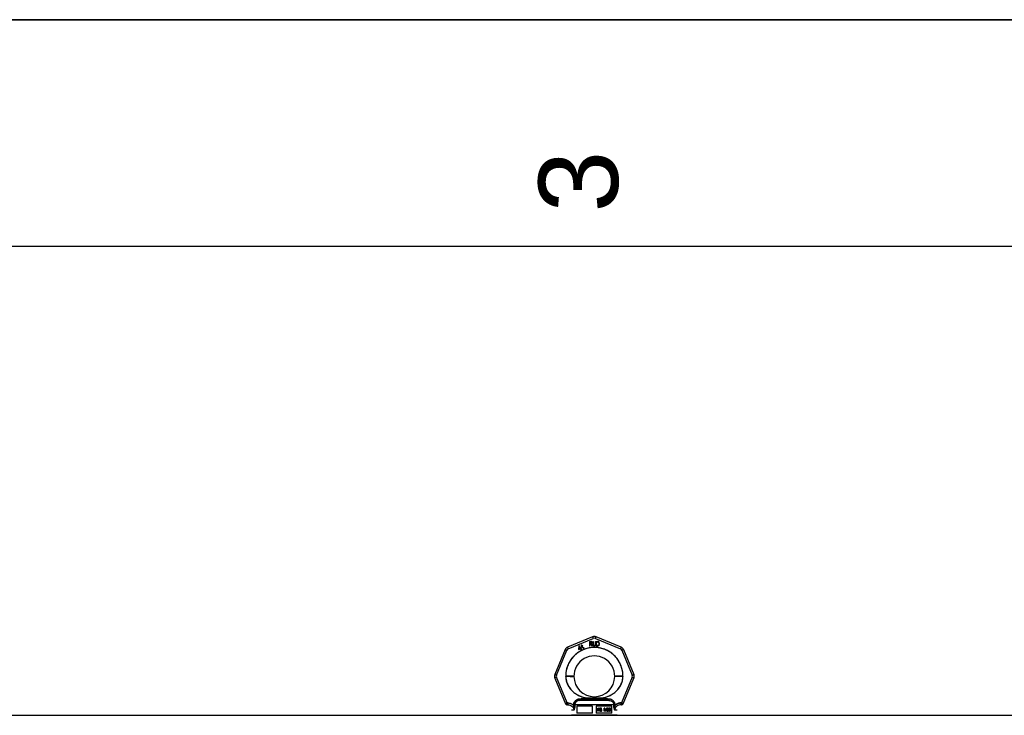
# Model space of a CAD drawing. Header units: millimetres. Extents: x 0 to 297, y 0 to 210.
# Tile 22 of 36: x 87 to 130, y 179 to 210. Entities that reach past the tile are written whole.
import ezdxf

# ---------------------------------------------------------------- set-up
doc = ezdxf.new("R2010")
doc.units = ezdxf.units.MM
doc.header["$LTSCALE"] = 16.335
doc.layers.get('0').update_dxf_attribs({"linetype": 'CONTINUOUS'})
doc.layers.add('001-M31079-X02', color=7, linetype='CONTINUOUS')
doc.layers.add('AXES_REF', color=7, linetype='CONTINUOUS')
doc.styles.add('TEXTSTYLE_2', font='arial.ttf')

# ---------------------------------------------------------------- blocks, each defined once
blk = doc.blocks.new('MARGEA4_BL0', base_point=(148.514, 105.014))
at = {"color": 7, "linetype": 'Continuous'}
for p, q in [((297.014, 210.014), (0.014, 210.014)), ((287.014, 200.014), (10.014, 200.014))]:
    blk.add_line(p, q, dxfattribs=at)
at = {"color": 2, "linetype": 'Continuous', "style": 'TEXTSTYLE_2', "oblique": 0}
blk.add_text('3', height=3.5, rotation=90, dxfattribs=at).set_placement((113.139, 201.514))

msp = doc.modelspace()

# ---------------------------------------------------------------- linework, layer by layer
at = {"color": 7, "linetype": 'Continuous'}
for p, q in [((0, 210), (297, 210)), ((111.855, 179.349), (112.335, 179.349))]:
    msp.add_line(p, q, dxfattribs=at)
at = {"layer": '001-M31079-X02', "color": 9, "linetype": 'Continuous'}
for p, q in [((112.018, 182.812), (110.916, 182.356)), ((110.947, 182.285), (112.049, 182.741)), ((112.141, 182.741), (113.243, 182.285)), ((113.273, 182.356), (112.171, 182.812)), ((110.808, 182.248), (110.351, 181.146)), ((113.382, 182.248), (113.838, 181.146)), ((110.425, 181.118), (110.882, 182.22)), ((113.308, 182.22), (113.764, 181.118)), ((110.351, 180.992), (110.82, 179.861)), ((110.893, 179.896), (110.425, 181.026)), ((110.835, 181.067), (110.835, 181.081)), ((113.764, 181.026), (113.297, 179.896)), ((113.355, 181.081), (113.355, 181.067)), ((113.369, 179.861), (113.838, 180.992)), ((111.451, 180.009), (111.444, 180.066)), ((111.834, 180.106), (111.838, 180.049)), ((111.834, 180.106), (111.838, 180.049)), ((112.352, 180.049), (112.356, 180.106)), ((112.356, 180.106), (112.352, 180.049)), ((112.746, 180.066), (112.739, 180.009)), ((112.739, 180.009), (112.746, 180.066)), ((110.893, 179.896), (110.893, 179.814)), ((110.92, 179.896), (110.893, 179.896)), ((110.92, 179.814), (110.893, 179.814)), ((110.92, 179.896), (110.92, 179.814)), ((111.183, 179.809), (111.183, 179.783)), ((112.955, 179.811), (111.234, 179.811)), ((112.739, 180.009), (111.451, 180.009)), ((113.006, 179.783), (113.007, 179.809)), ((113.269, 179.896), (113.269, 179.814)), ((113.297, 179.896), (113.269, 179.896)), ((113.297, 179.814), (113.269, 179.814)), ((113.297, 179.896), (113.297, 179.814)), ((111.198, 179.574), (111.095, 179.574)), ((113.095, 179.574), (112.991, 179.574))]:
    msp.add_line(p, q, dxfattribs=at)
at = {"layer": '001-M31079-X02', "color": 7, "linetype": 'Continuous'}
for p, q in [((111.408, 182.408), (111.396, 182.268)), ((111.396, 182.268), (111.409, 182.246)), ((111.425, 182.418), (111.408, 182.408)), ((111.409, 182.246), (111.478, 182.286)), ((111.416, 182.28), (111.425, 182.378)), ((111.465, 182.308), (111.416, 182.28)), ((111.482, 182.318), (111.425, 182.418)), ((111.425, 182.378), (111.465, 182.308)), ((111.478, 182.286), (111.506, 182.238)), ((111.511, 182.335), (111.482, 182.318)), ((111.524, 182.313), (111.495, 182.296)), ((111.525, 182.245), (111.495, 182.296)), ((111.506, 182.238), (111.525, 182.238)), ((111.532, 182.406), (111.509, 182.393)), ((111.509, 182.393), (111.517, 182.378)), ((111.524, 182.313), (111.511, 182.335)), ((111.529, 182.444), (111.515, 182.435)), ((111.515, 182.435), (111.532, 182.406)), ((111.54, 182.391), (111.517, 182.378)), ((111.546, 182.414), (111.529, 182.444)), ((111.54, 182.391), (111.583, 182.317)), ((111.578, 182.433), (111.546, 182.414)), ((111.555, 182.399), (111.587, 182.418)), ((111.593, 182.333), (111.555, 182.399)), ((111.578, 182.433), (111.587, 182.418)), ((111.583, 182.317), (111.597, 182.306)), ((111.593, 182.333), (111.602, 182.324)), ((111.597, 182.306), (111.61, 182.304)), ((111.615, 182.321), (111.602, 182.324)), ((111.61, 182.304), (111.621, 182.305)), ((111.632, 182.326), (111.615, 182.321)), ((111.64, 182.311), (111.621, 182.305)), ((111.632, 182.326), (111.64, 182.311)), ((111.876, 182.601), (111.876, 182.401)), ((111.876, 182.601), (111.956, 182.601)), ((111.896, 182.401), (111.876, 182.401)), ((111.896, 182.49), (111.896, 182.401)), ((111.953, 182.49), (111.896, 182.49)), ((111.953, 182.49), (111.98, 182.401)), ((111.973, 182.596), (111.956, 182.601)), ((111.973, 182.596), (111.986, 182.584)), ((111.986, 182.507), (111.973, 182.498)), ((112.003, 182.401), (111.973, 182.498)), ((112.003, 182.401), (111.98, 182.401)), ((111.986, 182.584), (111.996, 182.567)), ((111.996, 182.524), (111.986, 182.507)), ((111.996, 182.567), (112, 182.554)), ((112, 182.537), (111.996, 182.524)), ((112, 182.554), (112, 182.537)), ((112.03, 182.601), (112.03, 182.469)), ((112.03, 182.601), (112.05, 182.601)), ((112.03, 182.469), (112.033, 182.447)), ((112.033, 182.447), (112.04, 182.43)), ((112.04, 182.43), (112.053, 182.413)), ((112.05, 182.601), (112.05, 182.469)), ((112.05, 182.469), (112.053, 182.452)), ((112.053, 182.452), (112.06, 182.439)), ((112.053, 182.413), (112.066, 182.405)), ((112.06, 182.439), (112.07, 182.43)), ((112.083, 182.401), (112.066, 182.405)), ((112.083, 182.426), (112.07, 182.43)), ((112.083, 182.426), (112.096, 182.426)), ((112.096, 182.401), (112.083, 182.401)), ((112.11, 182.43), (112.096, 182.426)), ((112.113, 182.405), (112.096, 182.401)), ((112.12, 182.439), (112.11, 182.43)), ((112.126, 182.413), (112.113, 182.405)), ((112.126, 182.452), (112.12, 182.439)), ((112.13, 182.469), (112.126, 182.452)), ((112.14, 182.43), (112.126, 182.413)), ((112.13, 182.601), (112.13, 182.469)), ((112.13, 182.601), (112.15, 182.601)), ((112.146, 182.447), (112.14, 182.43)), ((112.146, 182.447), (112.15, 182.469)), ((112.15, 182.601), (112.15, 182.469)), ((112.176, 182.601), (112.176, 182.401)), ((112.176, 182.601), (112.256, 182.601)), ((112.256, 182.401), (112.176, 182.401)), ((112.273, 182.596), (112.256, 182.601)), ((112.273, 182.405), (112.256, 182.401)), ((112.273, 182.596), (112.286, 182.588)), ((112.286, 182.413), (112.273, 182.405)), ((112.286, 182.588), (112.3, 182.571)), ((112.3, 182.43), (112.286, 182.413)), ((112.3, 182.571), (112.306, 182.554)), ((112.306, 182.447), (112.3, 182.43)), ((112.31, 182.533), (112.306, 182.554)), ((112.306, 182.447), (112.31, 182.469)), ((112.31, 182.533), (112.31, 182.469)), ((110.835, 181.081), (110.835, 181.067)), ((113.355, 181.067), (113.355, 181.081)), ((111.183, 179.809), (111.183, 179.783)), ((113.007, 179.809), (113.007, 179.783))]:
    msp.add_line(p, q, dxfattribs=at)
at = {"layer": '001-M31079-X02', "color": 6, "linetype": 'Continuous'}
for p, q in [((111.896, 182.515), (111.896, 182.579)), ((111.96, 182.579), (111.896, 182.579)), ((111.96, 182.515), (111.896, 182.515)), ((111.96, 182.579), (111.97, 182.575)), ((111.97, 182.52), (111.96, 182.515)), ((111.97, 182.575), (111.976, 182.567)), ((111.976, 182.528), (111.97, 182.52)), ((111.976, 182.567), (111.98, 182.554)), ((111.98, 182.541), (111.976, 182.528)), ((111.98, 182.554), (111.98, 182.541)), ((112.196, 182.426), (112.196, 182.575)), ((112.256, 182.575), (112.196, 182.575)), ((112.256, 182.426), (112.196, 182.426)), ((112.256, 182.575), (112.27, 182.571)), ((112.27, 182.43), (112.256, 182.426)), ((112.27, 182.571), (112.28, 182.562)), ((112.28, 182.439), (112.27, 182.43)), ((112.28, 182.562), (112.286, 182.55)), ((112.286, 182.452), (112.28, 182.439)), ((112.286, 182.55), (112.29, 182.533)), ((112.29, 182.469), (112.286, 182.452)), ((112.29, 182.533), (112.29, 182.469)), ((111.234, 179.811), (111.235, 179.785)), ((111.324, 179.749), (111.324, 179.449)), ((112.015, 179.749), (111.324, 179.749)), ((112.015, 179.449), (112.015, 179.749)), ((112.175, 179.749), (112.175, 179.449)), ((112.865, 179.749), (112.175, 179.749)), ((112.246, 179.53), (112.246, 179.67)), ((112.246, 179.67), (112.3, 179.67)), ((112.25, 179.53), (112.25, 179.67)), ((112.258, 179.655), (112.258, 179.61)), ((112.302, 179.655), (112.258, 179.655)), ((112.263, 179.61), (112.263, 179.655)), ((112.306, 179.667), (112.295, 179.67)), ((112.297, 179.655), (112.303, 179.652)), ((112.31, 179.667), (112.3, 179.67)), ((112.302, 179.655), (112.308, 179.652)), ((112.308, 179.652), (112.303, 179.652)), ((112.303, 179.652), (112.308, 179.646)), ((112.31, 179.667), (112.306, 179.667)), ((112.314, 179.658), (112.306, 179.667)), ((112.308, 179.652), (112.312, 179.646)), ((112.312, 179.646), (112.308, 179.646)), ((112.308, 179.646), (112.31, 179.637)), ((112.31, 179.628), (112.308, 179.619)), ((112.318, 179.658), (112.31, 179.667)), ((112.31, 179.628), (112.31, 179.637)), ((112.314, 179.637), (112.31, 179.637)), ((112.314, 179.628), (112.31, 179.628)), ((112.312, 179.646), (112.314, 179.637)), ((112.314, 179.628), (112.312, 179.619)), ((112.318, 179.658), (112.314, 179.658)), ((112.32, 179.646), (112.314, 179.658)), ((112.314, 179.637), (112.314, 179.628)), ((112.325, 179.646), (112.318, 179.658)), ((112.325, 179.646), (112.32, 179.646)), ((112.322, 179.637), (112.32, 179.646)), ((112.32, 179.616), (112.322, 179.625)), ((112.322, 179.637), (112.322, 179.625)), ((112.327, 179.637), (112.322, 179.637)), ((112.327, 179.625), (112.322, 179.625)), ((112.327, 179.637), (112.325, 179.646)), ((112.325, 179.616), (112.327, 179.625)), ((112.327, 179.637), (112.327, 179.625)), ((112.349, 179.649), (112.347, 179.637)), ((112.347, 179.625), (112.347, 179.637)), ((112.352, 179.637), (112.347, 179.637)), ((112.352, 179.625), (112.347, 179.625)), ((112.347, 179.625), (112.349, 179.613)), ((112.357, 179.661), (112.349, 179.649)), ((112.354, 179.649), (112.349, 179.649)), ((112.354, 179.649), (112.352, 179.637)), ((112.352, 179.637), (112.352, 179.625)), ((112.352, 179.625), (112.354, 179.613)), ((112.362, 179.661), (112.354, 179.649)), ((112.366, 179.667), (112.357, 179.661)), ((112.362, 179.661), (112.357, 179.661)), ((112.359, 179.634), (112.361, 179.643)), ((112.359, 179.634), (112.359, 179.628)), ((112.364, 179.634), (112.359, 179.634)), ((112.364, 179.628), (112.359, 179.628)), ((112.361, 179.619), (112.359, 179.628)), ((112.361, 179.643), (112.368, 179.649)), ((112.366, 179.643), (112.361, 179.643)), ((112.37, 179.667), (112.362, 179.661)), ((112.364, 179.634), (112.366, 179.643)), ((112.364, 179.628), (112.364, 179.634)), ((112.366, 179.619), (112.364, 179.628)), ((112.374, 179.67), (112.366, 179.667)), ((112.37, 179.667), (112.366, 179.667)), ((112.366, 179.643), (112.372, 179.649)), ((112.368, 179.649), (112.374, 179.652)), ((112.372, 179.649), (112.368, 179.649)), ((112.378, 179.67), (112.37, 179.667)), ((112.372, 179.649), (112.378, 179.652)), ((112.389, 179.67), (112.374, 179.67)), ((112.391, 179.652), (112.374, 179.652)), ((112.395, 179.667), (112.384, 179.67)), ((112.386, 179.652), (112.392, 179.649)), ((112.399, 179.667), (112.389, 179.67)), ((112.391, 179.652), (112.397, 179.649)), ((112.397, 179.649), (112.392, 179.649)), ((112.392, 179.649), (112.397, 179.643)), ((112.399, 179.667), (112.395, 179.667)), ((112.403, 179.658), (112.395, 179.667)), ((112.397, 179.649), (112.401, 179.643)), ((112.401, 179.643), (112.397, 179.643)), ((112.397, 179.643), (112.399, 179.637)), ((112.407, 179.658), (112.399, 179.667)), ((112.399, 179.637), (112.416, 179.637)), ((112.401, 179.643), (112.403, 179.637)), ((112.407, 179.658), (112.403, 179.658)), ((112.409, 179.646), (112.403, 179.658)), ((112.414, 179.646), (112.407, 179.658)), ((112.414, 179.646), (112.409, 179.646)), ((112.411, 179.637), (112.409, 179.646)), ((112.416, 179.637), (112.414, 179.646)), ((112.533, 179.53), (112.533, 179.67)), ((112.556, 179.67), (112.533, 179.67)), ((112.538, 179.67), (112.538, 179.53)), ((112.546, 179.64), (112.546, 179.53)), ((112.55, 179.64), (112.546, 179.64)), ((112.546, 179.64), (112.575, 179.53)), ((112.55, 179.53), (112.55, 179.64)), ((112.55, 179.64), (112.579, 179.53)), ((112.583, 179.545), (112.552, 179.67)), ((112.588, 179.545), (112.556, 179.67)), ((112.614, 179.67), (112.583, 179.545)), ((112.619, 179.67), (112.588, 179.545)), ((112.591, 179.53), (112.62, 179.64)), ((112.596, 179.53), (112.625, 179.64)), ((112.637, 179.67), (112.614, 179.67)), ((112.62, 179.53), (112.62, 179.64)), ((112.625, 179.64), (112.62, 179.64)), ((112.625, 179.64), (112.625, 179.53)), ((112.633, 179.67), (112.633, 179.53)), ((112.637, 179.53), (112.637, 179.67)), ((112.653, 179.649), (112.651, 179.637)), ((112.666, 179.637), (112.651, 179.637)), ((112.662, 179.661), (112.653, 179.649)), ((112.658, 179.649), (112.653, 179.649)), ((112.658, 179.649), (112.656, 179.637)), ((112.666, 179.661), (112.658, 179.649)), ((112.67, 179.667), (112.662, 179.661)), ((112.666, 179.661), (112.662, 179.661)), ((112.662, 179.637), (112.666, 179.646)), ((112.674, 179.667), (112.666, 179.661)), ((112.666, 179.646), (112.672, 179.652)), ((112.666, 179.637), (112.67, 179.646)), ((112.67, 179.646), (112.666, 179.646)), ((112.684, 179.67), (112.67, 179.667)), ((112.674, 179.667), (112.67, 179.667)), ((112.67, 179.646), (112.677, 179.652)), ((112.672, 179.652), (112.682, 179.655)), ((112.677, 179.652), (112.672, 179.652)), ((112.689, 179.67), (112.674, 179.667)), ((112.677, 179.652), (112.687, 179.655)), ((112.695, 179.655), (112.682, 179.655)), ((112.693, 179.67), (112.684, 179.67)), ((112.703, 179.667), (112.688, 179.67)), ((112.691, 179.655), (112.701, 179.652)), ((112.708, 179.667), (112.693, 179.67)), ((112.695, 179.655), (112.705, 179.652)), ((112.705, 179.652), (112.701, 179.652)), ((112.701, 179.652), (112.707, 179.646)), ((112.708, 179.667), (112.703, 179.667)), ((112.711, 179.661), (112.703, 179.667)), ((112.705, 179.652), (112.712, 179.646)), ((112.712, 179.646), (112.707, 179.646)), ((112.707, 179.646), (112.711, 179.637)), ((112.711, 179.631), (112.707, 179.619)), ((112.716, 179.661), (112.708, 179.667)), ((112.716, 179.661), (112.711, 179.661)), ((112.72, 179.649), (112.711, 179.661)), ((112.711, 179.631), (112.711, 179.637)), ((112.716, 179.637), (112.711, 179.637)), ((112.716, 179.631), (112.711, 179.631)), ((112.712, 179.646), (112.716, 179.637)), ((112.716, 179.631), (112.712, 179.619)), ((112.724, 179.649), (112.716, 179.661)), ((112.716, 179.637), (112.716, 179.631)), ((112.724, 179.649), (112.72, 179.649)), ((112.722, 179.637), (112.72, 179.649)), ((112.72, 179.619), (112.722, 179.631)), ((112.722, 179.637), (112.722, 179.631)), ((112.726, 179.637), (112.722, 179.637)), ((112.726, 179.631), (112.722, 179.631)), ((112.726, 179.637), (112.724, 179.649)), ((112.724, 179.619), (112.726, 179.631)), ((112.726, 179.631), (112.726, 179.637)), ((112.742, 179.631), (112.74, 179.61)), ((112.746, 179.646), (112.742, 179.631)), ((112.747, 179.631), (112.742, 179.631)), ((112.747, 179.631), (112.745, 179.61)), ((112.753, 179.658), (112.746, 179.646)), ((112.751, 179.646), (112.746, 179.646)), ((112.751, 179.646), (112.747, 179.631)), ((112.757, 179.658), (112.751, 179.646)), ((112.751, 179.61), (112.753, 179.628)), ((112.763, 179.667), (112.753, 179.658)), ((112.757, 179.658), (112.753, 179.658)), ((112.753, 179.628), (112.755, 179.637)), ((112.757, 179.628), (112.753, 179.628)), ((112.755, 179.637), (112.759, 179.646)), ((112.759, 179.637), (112.755, 179.637)), ((112.755, 179.61), (112.757, 179.628)), ((112.768, 179.667), (112.757, 179.658)), ((112.757, 179.628), (112.759, 179.637)), ((112.759, 179.646), (112.765, 179.652)), ((112.759, 179.637), (112.763, 179.646)), ((112.763, 179.646), (112.759, 179.646)), ((112.773, 179.67), (112.763, 179.667)), ((112.768, 179.667), (112.763, 179.667)), ((112.763, 179.646), (112.77, 179.652)), ((112.765, 179.652), (112.771, 179.655)), ((112.77, 179.652), (112.765, 179.652)), ((112.778, 179.67), (112.768, 179.667)), ((112.77, 179.652), (112.776, 179.655)), ((112.788, 179.655), (112.771, 179.655)), ((112.786, 179.67), (112.773, 179.67)), ((112.792, 179.667), (112.782, 179.67)), ((112.784, 179.655), (112.79, 179.652)), ((112.797, 179.667), (112.786, 179.67)), ((112.788, 179.655), (112.794, 179.652)), ((112.794, 179.652), (112.79, 179.652)), ((112.79, 179.652), (112.796, 179.646)), ((112.797, 179.667), (112.792, 179.667)), ((112.802, 179.658), (112.792, 179.667)), ((112.794, 179.652), (112.801, 179.646)), ((112.801, 179.646), (112.796, 179.646)), ((112.796, 179.646), (112.8, 179.637)), ((112.807, 179.658), (112.797, 179.667)), ((112.815, 179.637), (112.8, 179.637)), ((112.801, 179.646), (112.805, 179.637)), ((112.807, 179.658), (112.802, 179.658)), ((112.808, 179.646), (112.802, 179.658)), ((112.813, 179.646), (112.807, 179.658)), ((112.813, 179.646), (112.808, 179.646)), ((112.811, 179.637), (112.808, 179.646)), ((112.815, 179.637), (112.813, 179.646)), ((112.865, 179.449), (112.865, 179.749)), ((112.955, 179.811), (112.955, 179.785)), ((113.095, 179.349), (111.095, 179.349)), ((112.015, 179.449), (111.324, 179.449)), ((112.865, 179.449), (112.175, 179.449)), ((112.263, 179.53), (112.246, 179.53)), ((112.258, 179.61), (112.302, 179.61)), ((112.258, 179.593), (112.258, 179.53)), ((112.298, 179.593), (112.258, 179.593)), ((112.263, 179.593), (112.263, 179.53)), ((112.293, 179.593), (112.31, 179.53)), ((112.303, 179.613), (112.297, 179.61)), ((112.298, 179.593), (112.314, 179.53)), ((112.308, 179.613), (112.302, 179.61)), ((112.308, 179.619), (112.303, 179.613)), ((112.308, 179.613), (112.303, 179.613)), ((112.306, 179.598), (112.314, 179.604)), ((112.31, 179.598), (112.306, 179.598)), ((112.324, 179.53), (112.306, 179.598)), ((112.312, 179.619), (112.308, 179.613)), ((112.312, 179.619), (112.308, 179.619)), ((112.31, 179.598), (112.318, 179.604)), ((112.329, 179.53), (112.31, 179.598)), ((112.329, 179.53), (112.31, 179.53)), ((112.314, 179.604), (112.32, 179.616)), ((112.318, 179.604), (112.314, 179.604)), ((112.318, 179.604), (112.325, 179.616)), ((112.325, 179.616), (112.32, 179.616)), ((112.358, 179.569), (112.341, 179.569)), ((112.341, 179.569), (112.343, 179.557)), ((112.347, 179.557), (112.343, 179.557)), ((112.343, 179.557), (112.349, 179.542)), ((112.345, 179.569), (112.347, 179.557)), ((112.347, 179.557), (112.354, 179.542)), ((112.354, 179.613), (112.349, 179.613)), ((112.349, 179.613), (112.357, 179.601)), ((112.354, 179.542), (112.349, 179.542)), ((112.349, 179.542), (112.359, 179.533)), ((112.355, 179.56), (112.353, 179.569)), ((112.354, 179.613), (112.362, 179.601)), ((112.354, 179.542), (112.364, 179.533)), ((112.36, 179.56), (112.355, 179.56)), ((112.361, 179.551), (112.355, 179.56)), ((112.362, 179.601), (112.357, 179.601)), ((112.357, 179.601), (112.366, 179.596)), ((112.36, 179.56), (112.358, 179.569)), ((112.364, 179.533), (112.359, 179.533)), ((112.359, 179.533), (112.37, 179.53)), ((112.366, 179.551), (112.36, 179.56)), ((112.366, 179.619), (112.361, 179.619)), ((112.368, 179.613), (112.361, 179.619)), ((112.366, 179.551), (112.361, 179.551)), ((112.37, 179.548), (112.361, 179.551)), ((112.362, 179.601), (112.37, 179.596)), ((112.364, 179.533), (112.374, 179.53)), ((112.372, 179.613), (112.366, 179.619)), ((112.37, 179.596), (112.366, 179.596)), ((112.366, 179.596), (112.374, 179.593)), ((112.374, 179.548), (112.366, 179.551)), ((112.372, 179.613), (112.368, 179.613)), ((112.374, 179.61), (112.368, 179.613)), ((112.37, 179.596), (112.378, 179.593)), ((112.391, 179.548), (112.37, 179.548)), ((112.391, 179.53), (112.37, 179.53)), ((112.378, 179.61), (112.372, 179.613)), ((112.391, 179.61), (112.374, 179.61)), ((112.391, 179.593), (112.374, 179.593)), ((112.397, 179.607), (112.386, 179.61)), ((112.386, 179.593), (112.395, 179.59)), ((112.395, 179.551), (112.386, 179.548)), ((112.386, 179.53), (112.397, 179.533)), ((112.401, 179.607), (112.391, 179.61)), ((112.391, 179.593), (112.399, 179.59)), ((112.399, 179.551), (112.391, 179.548)), ((112.391, 179.53), (112.401, 179.533)), ((112.399, 179.59), (112.395, 179.59)), ((112.395, 179.59), (112.401, 179.584)), ((112.401, 179.557), (112.395, 179.551)), ((112.399, 179.551), (112.395, 179.551)), ((112.401, 179.607), (112.397, 179.607)), ((112.405, 179.601), (112.397, 179.607)), ((112.397, 179.533), (112.405, 179.539)), ((112.401, 179.533), (112.397, 179.533)), ((112.399, 179.59), (112.405, 179.584)), ((112.405, 179.557), (112.399, 179.551)), ((112.41, 179.601), (112.401, 179.607)), ((112.405, 179.584), (112.401, 179.584)), ((112.401, 179.584), (112.405, 179.575)), ((112.405, 179.566), (112.401, 179.557)), ((112.405, 179.557), (112.401, 179.557)), ((112.401, 179.533), (112.41, 179.539)), ((112.41, 179.601), (112.405, 179.601)), ((112.413, 179.59), (112.405, 179.601)), ((112.405, 179.584), (112.41, 179.575)), ((112.405, 179.566), (112.405, 179.575)), ((112.41, 179.575), (112.405, 179.575)), ((112.41, 179.566), (112.405, 179.557)), ((112.41, 179.566), (112.405, 179.566)), ((112.405, 179.539), (112.413, 179.551)), ((112.41, 179.539), (112.405, 179.539)), ((112.418, 179.59), (112.41, 179.601)), ((112.41, 179.575), (112.41, 179.566)), ((112.41, 179.539), (112.418, 179.551)), ((112.418, 179.59), (112.413, 179.59)), ((112.417, 179.578), (112.413, 179.59)), ((112.413, 179.551), (112.417, 179.563)), ((112.418, 179.551), (112.413, 179.551)), ((112.417, 179.578), (112.417, 179.563)), ((112.422, 179.578), (112.417, 179.578)), ((112.422, 179.563), (112.417, 179.563)), ((112.422, 179.578), (112.418, 179.59)), ((112.418, 179.551), (112.422, 179.563)), ((112.422, 179.563), (112.422, 179.578)), ((112.55, 179.53), (112.533, 179.53)), ((112.596, 179.53), (112.575, 179.53)), ((112.588, 179.545), (112.583, 179.545)), ((112.637, 179.53), (112.62, 179.53)), ((112.664, 179.563), (112.649, 179.563)), ((112.649, 179.563), (112.651, 179.554)), ((112.656, 179.554), (112.651, 179.554)), ((112.651, 179.554), (112.655, 179.545)), ((112.654, 179.563), (112.656, 179.554)), ((112.66, 179.545), (112.655, 179.545)), ((112.655, 179.545), (112.662, 179.539)), ((112.656, 179.554), (112.66, 179.545)), ((112.662, 179.557), (112.659, 179.563)), ((112.66, 179.545), (112.666, 179.539)), ((112.666, 179.557), (112.662, 179.557)), ((112.666, 179.551), (112.662, 179.557)), ((112.666, 179.539), (112.662, 179.539)), ((112.662, 179.539), (112.67, 179.533)), ((112.666, 179.557), (112.664, 179.563)), ((112.67, 179.551), (112.666, 179.557)), ((112.67, 179.551), (112.666, 179.551)), ((112.67, 179.548), (112.666, 179.551)), ((112.666, 179.539), (112.674, 179.533)), ((112.674, 179.548), (112.67, 179.551)), ((112.674, 179.548), (112.67, 179.548)), ((112.68, 179.545), (112.67, 179.548)), ((112.674, 179.533), (112.67, 179.533)), ((112.67, 179.533), (112.678, 179.53)), ((112.685, 179.545), (112.674, 179.548)), ((112.674, 179.533), (112.683, 179.53)), ((112.699, 179.53), (112.678, 179.53)), ((112.697, 179.545), (112.68, 179.545)), ((112.682, 179.596), (112.682, 179.607)), ((112.695, 179.607), (112.682, 179.607)), ((112.695, 179.596), (112.682, 179.596)), ((112.687, 179.607), (112.687, 179.596)), ((112.703, 179.613), (112.691, 179.607)), ((112.691, 179.596), (112.703, 179.593)), ((112.703, 179.548), (112.693, 179.545)), ((112.708, 179.613), (112.695, 179.607)), ((112.695, 179.596), (112.708, 179.593)), ((112.695, 179.53), (112.703, 179.533)), ((112.708, 179.548), (112.697, 179.545)), ((112.699, 179.53), (112.708, 179.533)), ((112.707, 179.619), (112.703, 179.613)), ((112.708, 179.613), (112.703, 179.613)), ((112.708, 179.593), (112.703, 179.593)), ((112.703, 179.593), (112.709, 179.587)), ((112.707, 179.551), (112.703, 179.548)), ((112.708, 179.548), (112.703, 179.548)), ((112.703, 179.533), (112.711, 179.539)), ((112.708, 179.533), (112.703, 179.533)), ((112.712, 179.619), (112.707, 179.619)), ((112.707, 179.601), (112.715, 179.61)), ((112.712, 179.601), (112.707, 179.601)), ((112.717, 179.596), (112.707, 179.601)), ((112.711, 179.557), (112.707, 179.551)), ((112.712, 179.551), (112.707, 179.551)), ((112.712, 179.619), (112.708, 179.613)), ((112.708, 179.593), (112.714, 179.587)), ((112.712, 179.551), (112.708, 179.548)), ((112.708, 179.533), (112.716, 179.539)), ((112.714, 179.587), (112.709, 179.587)), ((112.709, 179.587), (112.713, 179.575)), ((112.713, 179.563), (112.711, 179.557)), ((112.716, 179.557), (112.711, 179.557)), ((112.711, 179.539), (112.717, 179.545)), ((112.716, 179.539), (112.711, 179.539)), ((112.712, 179.601), (112.72, 179.61)), ((112.722, 179.596), (112.712, 179.601)), ((112.716, 179.557), (112.712, 179.551)), ((112.713, 179.563), (112.713, 179.575)), ((112.718, 179.575), (112.713, 179.575)), ((112.718, 179.563), (112.713, 179.563)), ((112.714, 179.587), (112.718, 179.575)), ((112.715, 179.61), (112.72, 179.619)), ((112.72, 179.61), (112.715, 179.61)), ((112.718, 179.563), (112.716, 179.557)), ((112.716, 179.539), (112.722, 179.545)), ((112.722, 179.596), (112.717, 179.596)), ((112.722, 179.587), (112.717, 179.596)), ((112.717, 179.545), (112.722, 179.554)), ((112.722, 179.545), (112.717, 179.545)), ((112.718, 179.575), (112.718, 179.563)), ((112.72, 179.61), (112.724, 179.619)), ((112.724, 179.619), (112.72, 179.619)), ((112.726, 179.587), (112.722, 179.596)), ((112.726, 179.587), (112.722, 179.587)), ((112.724, 179.575), (112.722, 179.587)), ((112.722, 179.554), (112.724, 179.563)), ((112.722, 179.545), (112.726, 179.554)), ((112.722, 179.554), (112.726, 179.554)), ((112.724, 179.575), (112.724, 179.563)), ((112.728, 179.575), (112.724, 179.575)), ((112.728, 179.563), (112.724, 179.563)), ((112.728, 179.575), (112.726, 179.587)), ((112.726, 179.554), (112.728, 179.563)), ((112.728, 179.563), (112.728, 179.575)), ((112.74, 179.59), (112.74, 179.61)), ((112.745, 179.61), (112.74, 179.61)), ((112.74, 179.59), (112.742, 179.569)), ((112.745, 179.59), (112.74, 179.59)), ((112.747, 179.569), (112.742, 179.569)), ((112.742, 179.569), (112.746, 179.554)), ((112.745, 179.61), (112.745, 179.59)), ((112.745, 179.59), (112.747, 179.569)), ((112.751, 179.554), (112.746, 179.554)), ((112.746, 179.554), (112.753, 179.542)), ((112.747, 179.569), (112.751, 179.554)), ((112.763, 179.616), (112.751, 179.604)), ((112.751, 179.61), (112.751, 179.604)), ((112.755, 179.61), (112.751, 179.61)), ((112.755, 179.604), (112.751, 179.604)), ((112.751, 179.554), (112.757, 179.542)), ((112.753, 179.581), (112.755, 179.59)), ((112.753, 179.581), (112.753, 179.572)), ((112.757, 179.581), (112.753, 179.581)), ((112.757, 179.572), (112.753, 179.572)), ((112.755, 179.563), (112.753, 179.572)), ((112.757, 179.542), (112.753, 179.542)), ((112.753, 179.542), (112.763, 179.533)), ((112.768, 179.616), (112.755, 179.604)), ((112.755, 179.604), (112.755, 179.61)), ((112.755, 179.59), (112.759, 179.596)), ((112.759, 179.59), (112.755, 179.59)), ((112.759, 179.563), (112.755, 179.563)), ((112.759, 179.554), (112.755, 179.563)), ((112.757, 179.581), (112.759, 179.59)), ((112.757, 179.572), (112.757, 179.581)), ((112.759, 179.563), (112.757, 179.572)), ((112.757, 179.542), (112.768, 179.533)), ((112.759, 179.596), (112.765, 179.601)), ((112.759, 179.59), (112.763, 179.596)), ((112.763, 179.596), (112.759, 179.596)), ((112.763, 179.554), (112.759, 179.563)), ((112.763, 179.554), (112.759, 179.554)), ((112.765, 179.548), (112.759, 179.554)), ((112.773, 179.619), (112.763, 179.616)), ((112.768, 179.616), (112.763, 179.616)), ((112.763, 179.596), (112.77, 179.601)), ((112.77, 179.548), (112.763, 179.554)), ((112.768, 179.533), (112.763, 179.533)), ((112.763, 179.533), (112.773, 179.53)), ((112.765, 179.601), (112.771, 179.604)), ((112.77, 179.601), (112.765, 179.601)), ((112.77, 179.548), (112.765, 179.548)), ((112.771, 179.545), (112.765, 179.548)), ((112.778, 179.619), (112.768, 179.616)), ((112.768, 179.533), (112.778, 179.53)), ((112.77, 179.601), (112.776, 179.604)), ((112.776, 179.545), (112.77, 179.548)), ((112.79, 179.604), (112.771, 179.604)), ((112.79, 179.545), (112.771, 179.545)), ((112.788, 179.619), (112.773, 179.619)), ((112.788, 179.53), (112.773, 179.53)), ((112.794, 179.616), (112.784, 179.619)), ((112.784, 179.53), (112.794, 179.533)), ((112.786, 179.604), (112.792, 179.601)), ((112.792, 179.548), (112.786, 179.545)), ((112.799, 179.616), (112.788, 179.619)), ((112.788, 179.53), (112.799, 179.533)), ((112.79, 179.604), (112.797, 179.601)), ((112.797, 179.548), (112.79, 179.545)), ((112.797, 179.601), (112.792, 179.601)), ((112.792, 179.601), (112.798, 179.596)), ((112.798, 179.554), (112.792, 179.548)), ((112.797, 179.548), (112.792, 179.548)), ((112.799, 179.616), (112.794, 179.616)), ((112.804, 179.607), (112.794, 179.616)), ((112.794, 179.533), (112.804, 179.542)), ((112.799, 179.533), (112.794, 179.533)), ((112.797, 179.601), (112.803, 179.596)), ((112.803, 179.554), (112.797, 179.548)), ((112.803, 179.596), (112.798, 179.596)), ((112.798, 179.596), (112.802, 179.59)), ((112.802, 179.563), (112.798, 179.554)), ((112.803, 179.554), (112.798, 179.554)), ((112.809, 179.607), (112.799, 179.616)), ((112.799, 179.533), (112.809, 179.542)), ((112.807, 179.59), (112.802, 179.59)), ((112.802, 179.59), (112.804, 179.581)), ((112.804, 179.572), (112.802, 179.563)), ((112.807, 179.563), (112.802, 179.563)), ((112.803, 179.596), (112.807, 179.59)), ((112.807, 179.563), (112.803, 179.554)), ((112.804, 179.607), (112.809, 179.607)), ((112.811, 179.598), (112.804, 179.607)), ((112.804, 179.572), (112.804, 179.581)), ((112.804, 179.581), (112.809, 179.581)), ((112.809, 179.572), (112.804, 179.572)), ((112.804, 179.542), (112.811, 179.554)), ((112.809, 179.542), (112.804, 179.542)), ((112.807, 179.59), (112.809, 179.581)), ((112.809, 179.572), (112.807, 179.563)), ((112.815, 179.598), (112.809, 179.607)), ((112.809, 179.581), (112.809, 179.572)), ((112.809, 179.542), (112.815, 179.554)), ((112.815, 179.598), (112.811, 179.598)), ((112.815, 179.584), (112.811, 179.598)), ((112.811, 179.554), (112.815, 179.569)), ((112.815, 179.554), (112.811, 179.554)), ((112.819, 179.584), (112.815, 179.598)), ((112.815, 179.584), (112.815, 179.569)), ((112.819, 179.584), (112.815, 179.584)), ((112.815, 179.554), (112.819, 179.569)), ((112.819, 179.569), (112.815, 179.569)), ((112.819, 179.569), (112.819, 179.584))]:
    msp.add_line(p, q, dxfattribs=at)
at = {"layer": '001-M31079-X02', "color": 9, "linetype": 'Continuous'}
for centre, radius, start, end in [((112.095, 182.628), 0.2, 67.5, 112.5), ((112.095, 182.63), 0.12, 67.5027, 112.4973), ((110.993, 182.171), 0.2, 112.5, 157.5), ((110.993, 182.174), 0.12, 112.5027, 157.4973), ((113.197, 182.174), 0.12, 22.5027, 67.4973), ((113.197, 182.171), 0.2, 22.5, 67.5), ((110.536, 181.069), 0.2, 157.5, 202.5), ((110.536, 181.072), 0.12, 157.5027, 202.4973), ((112.095, 181.069), 0.9, 180.6298, 359.3702), ((113.653, 181.072), 0.12, 337.5027, 22.4973), ((113.653, 181.069), 0.2, 337.5, 22.5), ((112.095, 290.356), 110.251, 269.86427, 270.13573), ((110.893, 179.894), 0.08, 202.5, 270), ((113.297, 179.894), 0.08, 270, 337.5)]:
    msp.add_arc(centre, radius, start, end, dxfattribs=at)
at = {"layer": '001-M31079-X02', "color": 7, "linetype": 'Continuous'}
for start, end in [(0, 180.6298), (359.3702, 360)]:
    msp.add_arc((112.095, 181.081), 1.26, start, end, dxfattribs=at)
at = {"layer": '001-M31079-X02', "color": 6, "linetype": 'Continuous'}
msp.add_arc((112.095, 181.069), 0.9, 359.3702, 180.6298, dxfattribs=at)
at = {"layer": '001-M31079-X02', "color": 9, "linetype": 'Continuous'}
for points, knots in [([(112.018, 182.812), (112.02, 182.813), (112.02, 182.807), (112.023, 182.803), (112.026, 182.795), (112.03, 182.787), (112.034, 182.777), (112.039, 182.766), (112.044, 182.754), (112.047, 182.745), (112.049, 182.741)], [0, 0, 0, 0, 0.059983, 0.133152, 0.232556, 0.355295, 0.497786, 0.655866, 0.824917, 1, 1, 1, 1]), ([(112.141, 182.741), (112.142, 182.745), (112.146, 182.754), (112.151, 182.766), (112.156, 182.777), (112.16, 182.787), (112.164, 182.795), (112.166, 182.803), (112.169, 182.807), (112.17, 182.813), (112.171, 182.812)], [0, 0, 0, 0, 0.175075, 0.344128, 0.502209, 0.644701, 0.767442, 0.866847, 0.940017, 1, 1, 1, 1]), ([(110.808, 182.248), (110.808, 182.249), (110.813, 182.246), (110.818, 182.245), (110.826, 182.242), (110.835, 182.238), (110.845, 182.234), (110.857, 182.23), (110.869, 182.225), (110.878, 182.221), (110.882, 182.22)], [0, 0, 0, 0, 0.060939, 0.13446, 0.234172, 0.357122, 0.499648, 0.657498, 0.82596, 1, 1, 1, 1]), ([(113.355, 181.081), (113.355, 181.119), (113.351, 181.194), (113.336, 181.306), (113.311, 181.417), (113.276, 181.524), (113.231, 181.628), (113.178, 181.728), (113.115, 181.823), (113.045, 181.911), (112.967, 181.993), (112.881, 182.067), (112.79, 182.134), (112.692, 182.192), (112.59, 182.241), (112.485, 182.281), (112.375, 182.311), (112.264, 182.331), (112.151, 182.341), (112.038, 182.341), (111.925, 182.331), (111.814, 182.311), (111.705, 182.281), (111.599, 182.241), (111.497, 182.192), (111.4, 182.134), (111.308, 182.067), (111.223, 181.993), (111.145, 181.911), (111.074, 181.823), (111.012, 181.728), (110.958, 181.628), (110.914, 181.524), (110.879, 181.417), (110.853, 181.306), (110.838, 181.194), (110.835, 181.119), (110.835, 181.081)], [0, 0, 0, 0, 0.028575, 0.057156, 0.085737, 0.114317, 0.142895, 0.171472, 0.200048, 0.228622, 0.257194, 0.285764, 0.314333, 0.342901, 0.371466, 0.400031, 0.428594, 0.457157, 0.485719, 0.514281, 0.542844, 0.571406, 0.59997, 0.628534, 0.6571, 0.685667, 0.714236, 0.742807, 0.771379, 0.799953, 0.828529, 0.857106, 0.885684, 0.914264, 0.942844, 0.971426, 1, 1, 1, 1]), ([(110.947, 182.285), (110.945, 182.289), (110.942, 182.297), (110.937, 182.309), (110.932, 182.32), (110.928, 182.33), (110.924, 182.339), (110.921, 182.346), (110.918, 182.35), (110.918, 182.356), (110.916, 182.356)], [0, 0, 0, 0, 0.175076, 0.344129, 0.50221, 0.644702, 0.767443, 0.866847, 0.940017, 1, 1, 1, 1]), ([(113.273, 182.356), (113.272, 182.356), (113.272, 182.35), (113.269, 182.346), (113.266, 182.339), (113.262, 182.33), (113.258, 182.32), (113.253, 182.309), (113.248, 182.297), (113.245, 182.289), (113.243, 182.285)], [0, 0, 0, 0, 0.059982, 0.133151, 0.232555, 0.355294, 0.497785, 0.655865, 0.824916, 1, 1, 1, 1]), ([(113.382, 182.248), (113.381, 182.249), (113.376, 182.246), (113.371, 182.245), (113.363, 182.242), (113.354, 182.238), (113.344, 182.234), (113.333, 182.23), (113.32, 182.225), (113.312, 182.221), (113.308, 182.22)], [0, 0, 0, 0, 0.060939, 0.13446, 0.234172, 0.357122, 0.499648, 0.657499, 0.82596, 1, 1, 1, 1]), ([(110.425, 181.118), (110.421, 181.119), (110.413, 181.123), (110.4, 181.128), (110.389, 181.132), (110.379, 181.136), (110.37, 181.14), (110.362, 181.143), (110.357, 181.144), (110.352, 181.147), (110.351, 181.146)], [0, 0, 0, 0, 0.174033, 0.342496, 0.500347, 0.642875, 0.765826, 0.865539, 0.93906, 1, 1, 1, 1]), ([(110.425, 181.026), (110.421, 181.024), (110.412, 181.02), (110.4, 181.015), (110.388, 181.01), (110.378, 181.006), (110.369, 181.001), (110.361, 180.998), (110.357, 180.995), (110.351, 180.994), (110.351, 180.992)], [0, 0, 0, 0, 0.172813, 0.340679, 0.498422, 0.641178, 0.764549, 0.864741, 0.938687, 1, 1, 1, 1]), ([(111.195, 181.069), (111.195, 181.073), (111.182, 181.071), (111.171, 181.074), (111.153, 181.074), (111.132, 181.076), (111.106, 181.077), (111.077, 181.078), (111.043, 181.079), (111.006, 181.079), (110.965, 181.08), (110.923, 181.081), (110.879, 181.081), (110.849, 181.081), (110.835, 181.081)], [0, 0, 0, 0, 0.02982, 0.064811, 0.111629, 0.171497, 0.24316, 0.326315, 0.419777, 0.524502, 0.635428, 0.753215, 0.877723, 1, 1, 1, 1]), ([(110.835, 181.081), (110.849, 181.081), (110.878, 181.081), (110.92, 181.081), (110.96, 181.08), (110.999, 181.08), (111.035, 181.079), (111.069, 181.078), (111.099, 181.077), (111.127, 181.076), (111.15, 181.075), (111.168, 181.073), (111.183, 181.072), (111.189, 181.071), (111.195, 181.07), (111.195, 181.069)], [0, 0, 0, 0, 0.119288, 0.238247, 0.350571, 0.45599, 0.557349, 0.651027, 0.736645, 0.812439, 0.877767, 0.929425, 0.967654, 0.991452, 1, 1, 1, 1]), ([(110.835, 181.067), (110.857, 181.067), (110.9, 181.068), (110.966, 181.068), (111.029, 181.067), (111.078, 181.067), (111.113, 181.066), (111.135, 181.065), (111.153, 181.064), (111.168, 181.063), (111.179, 181.062), (111.188, 181.061), (111.192, 181.061), (111.195, 181.06), (111.195, 181.059)], [0, 0, 0, 0, 0.180599, 0.365648, 0.544133, 0.703922, 0.773279, 0.834152, 0.885712, 0.927563, 0.95952, 0.981825, 0.994942, 1, 1, 1, 1]), ([(110.835, 181.067), (110.836, 181.002), (110.852, 180.872), (110.92, 180.69), (111.022, 180.526), (111.153, 180.386), (111.306, 180.274), (111.474, 180.191), (111.651, 180.134), (111.773, 180.113), (111.834, 180.106)], [0, 0, 0, 0, 0.128514, 0.256351, 0.383132, 0.508688, 0.633005, 0.756182, 0.878418, 1, 1, 1, 1]), ([(112.356, 180.106), (112.417, 180.113), (112.538, 180.134), (112.716, 180.191), (112.883, 180.274), (113.036, 180.386), (113.167, 180.526), (113.27, 180.69), (113.337, 180.872), (113.354, 181.002), (113.355, 181.067)], [0, 0, 0, 0, 0.121582, 0.243818, 0.366995, 0.491312, 0.616868, 0.743649, 0.871486, 1, 1, 1, 1]), ([(113.355, 181.081), (113.34, 181.081), (113.312, 181.081), (113.27, 181.081), (113.229, 181.08), (113.191, 181.08), (113.155, 181.079), (113.121, 181.078), (113.09, 181.077), (113.063, 181.076), (113.04, 181.075), (113.021, 181.073), (113.007, 181.072), (113, 181.071), (112.995, 181.07), (112.995, 181.069)], [0, 0, 0, 0, 0.119287, 0.238247, 0.350571, 0.45599, 0.557349, 0.651027, 0.736645, 0.812439, 0.877767, 0.929425, 0.967654, 0.991452, 1, 1, 1, 1]), ([(112.995, 181.069), (112.995, 181.073), (113.007, 181.071), (113.018, 181.074), (113.036, 181.074), (113.057, 181.076), (113.083, 181.077), (113.113, 181.078), (113.147, 181.079), (113.184, 181.079), (113.224, 181.08), (113.267, 181.081), (113.31, 181.081), (113.34, 181.081), (113.355, 181.081)], [0, 0, 0, 0, 0.02982, 0.064811, 0.11163, 0.171497, 0.243161, 0.326316, 0.419778, 0.524502, 0.635429, 0.753216, 0.877724, 1, 1, 1, 1]), ([(113.355, 181.067), (113.333, 181.067), (113.289, 181.068), (113.224, 181.068), (113.161, 181.067), (113.112, 181.067), (113.077, 181.066), (113.055, 181.065), (113.037, 181.064), (113.021, 181.063), (113.01, 181.062), (113.002, 181.061), (112.997, 181.061), (112.995, 181.06), (112.995, 181.059)], [0, 0, 0, 0, 0.180599, 0.365648, 0.544133, 0.703922, 0.773279, 0.834152, 0.885712, 0.927563, 0.95952, 0.981825, 0.994942, 1, 1, 1, 1]), ([(113.764, 181.118), (113.769, 181.119), (113.777, 181.123), (113.789, 181.128), (113.801, 181.132), (113.811, 181.136), (113.82, 181.14), (113.828, 181.143), (113.833, 181.144), (113.838, 181.147), (113.838, 181.146)], [0, 0, 0, 0, 0.174042, 0.342505, 0.500355, 0.642882, 0.765831, 0.865542, 0.939062, 1, 1, 1, 1]), ([(113.764, 181.026), (113.769, 181.024), (113.777, 181.02), (113.79, 181.015), (113.801, 181.01), (113.812, 181.006), (113.82, 181.001), (113.828, 180.998), (113.833, 180.995), (113.839, 180.994), (113.838, 180.992)], [0, 0, 0, 0, 0.172803, 0.34067, 0.498414, 0.641172, 0.764544, 0.864738, 0.938685, 1, 1, 1, 1]), ([(111.444, 180.066), (111.429, 180.064), (111.402, 180.06), (111.363, 180.048), (111.328, 180.033), (111.296, 180.015), (111.269, 179.995), (111.245, 179.972), (111.225, 179.947), (111.209, 179.921), (111.197, 179.894), (111.188, 179.866), (111.183, 179.838), (111.183, 179.819), (111.183, 179.809)], [0, 0, 0, 0, 0.107248, 0.208031, 0.302685, 0.392012, 0.476842, 0.557967, 0.636039, 0.71167, 0.785547, 0.858189, 0.929779, 1, 1, 1, 1]), ([(111.834, 180.106), (111.793, 180.103), (111.708, 180.096), (111.578, 180.082), (111.489, 180.072), (111.444, 180.066)], [0, 0, 0, 0, 0.313983, 0.64732, 1, 1, 1, 1]), ([(112.356, 180.106), (112.297, 180.106), (112.182, 180.105), (112.008, 180.105), (111.893, 180.106), (111.834, 180.106)], [0, 0, 0, 0, 0.341255, 0.65875, 1, 1, 1, 1]), ([(112.352, 180.049), (112.309, 180.052), (112.223, 180.057), (112.095, 180.059), (111.966, 180.057), (111.881, 180.052), (111.838, 180.049)], [0, 0, 0, 0, 0.250568, 0.5, 0.749432, 1, 1, 1, 1]), ([(112.746, 180.066), (112.7, 180.072), (112.611, 180.082), (112.481, 180.096), (112.397, 180.103), (112.356, 180.106)], [0, 0, 0, 0, 0.35268, 0.686017, 1, 1, 1, 1]), ([(113.007, 179.809), (113.007, 179.819), (113.006, 179.838), (113.001, 179.866), (112.993, 179.894), (112.98, 179.921), (112.964, 179.947), (112.944, 179.972), (112.921, 179.995), (112.893, 180.015), (112.862, 180.033), (112.827, 180.048), (112.788, 180.06), (112.76, 180.064), (112.746, 180.066)], [0, 0, 0, 0, 0.070278, 0.141913, 0.214561, 0.288425, 0.364052, 0.442118, 0.52324, 0.608071, 0.697382, 0.792005, 0.892756, 1, 1, 1, 1]), ([(110.893, 179.896), (110.889, 179.895), (110.88, 179.891), (110.868, 179.886), (110.856, 179.881), (110.846, 179.876), (110.837, 179.872), (110.829, 179.869), (110.825, 179.866), (110.818, 179.865), (110.819, 179.863)], [0, 0, 0, 0, 0.170873, 0.339252, 0.497899, 0.640755, 0.764161, 0.864579, 0.938644, 1, 1, 1, 1]), ([(110.92, 179.896), (110.934, 179.896), (110.962, 179.895), (111.004, 179.887), (111.045, 179.875), (111.084, 179.858), (111.12, 179.837), (111.154, 179.812), (111.174, 179.793), (111.183, 179.783)], [0, 0, 0, 0, 0.142409, 0.286032, 0.430381, 0.574801, 0.718483, 0.860524, 1, 1, 1, 1]), ([(110.92, 179.814), (110.954, 179.814), (111.022, 179.802), (111.097, 179.759), (111.145, 179.712), (111.174, 179.67), (111.193, 179.623), (111.198, 179.59), (111.198, 179.574)], [0, 0, 0, 0, 0.25143, 0.503272, 0.628972, 0.753715, 0.877314, 1, 1, 1, 1]), ([(111.183, 179.809), (111.188, 179.81), (111.198, 179.81), (111.212, 179.81), (111.224, 179.811), (111.231, 179.811), (111.234, 179.811)], [0, 0, 0, 0, 0.304503, 0.5896, 0.826919, 1, 1, 1, 1]), ([(111.235, 179.785), (111.232, 179.785), (111.224, 179.785), (111.212, 179.784), (111.198, 179.784), (111.188, 179.783), (111.183, 179.783)], [0, 0, 0, 0, 0.181683, 0.424817, 0.70749, 1, 1, 1, 1]), ([(111.183, 179.783), (111.188, 179.783), (111.198, 179.784), (111.212, 179.784), (111.224, 179.785), (111.232, 179.785), (111.235, 179.785)], [0, 0, 0, 0, 0.292513, 0.575188, 0.818321, 1, 1, 1, 1]), ([(111.198, 179.574), (111.201, 179.588), (111.204, 179.618), (111.204, 179.662), (111.2, 179.706), (111.193, 179.746), (111.187, 179.771), (111.183, 179.783)], [0, 0, 0, 0, 0.207564, 0.421591, 0.628947, 0.822617, 1, 1, 1, 1]), ([(111.235, 179.785), (111.235, 179.766), (111.234, 179.727), (111.226, 179.671), (111.214, 179.62), (111.204, 179.589), (111.198, 179.574)], [0, 0, 0, 0, 0.273916, 0.536495, 0.779955, 1, 1, 1, 1]), ([(111.198, 179.574), (111.204, 179.589), (111.214, 179.62), (111.226, 179.671), (111.234, 179.727), (111.235, 179.766), (111.235, 179.785)], [0, 0, 0, 0, 0.220045, 0.463505, 0.726083, 1, 1, 1, 1]), ([(111.451, 180.009), (111.423, 180.006), (111.382, 179.997), (111.332, 179.973), (111.299, 179.95), (111.271, 179.922), (111.25, 179.888), (111.237, 179.851), (111.234, 179.824), (111.234, 179.811)], [0, 0, 0, 0, 0.258475, 0.385509, 0.510919, 0.63479, 0.757331, 0.878888, 1, 1, 1, 1]), ([(111.451, 180.009), (111.515, 180.017), (111.644, 180.032), (111.773, 180.044), (111.838, 180.049)], [0, 0, 0, 0, 0.500713, 1, 1, 1, 1]), ([(112.739, 180.009), (112.674, 180.017), (112.545, 180.032), (112.416, 180.044), (112.352, 180.049)], [0, 0, 0, 0, 0.500713, 1, 1, 1, 1]), ([(112.739, 180.009), (112.766, 180.006), (112.807, 179.997), (112.857, 179.973), (112.89, 179.95), (112.919, 179.922), (112.94, 179.888), (112.953, 179.851), (112.956, 179.824), (112.955, 179.811)], [0, 0, 0, 0, 0.258475, 0.385509, 0.510919, 0.63479, 0.757331, 0.878888, 1, 1, 1, 1]), ([(112.991, 179.574), (112.986, 179.589), (112.975, 179.62), (112.963, 179.671), (112.956, 179.727), (112.954, 179.766), (112.955, 179.785)], [0, 0, 0, 0, 0.220045, 0.463505, 0.726083, 1, 1, 1, 1]), ([(112.955, 179.785), (112.954, 179.766), (112.956, 179.727), (112.963, 179.671), (112.975, 179.62), (112.986, 179.589), (112.991, 179.574)], [0, 0, 0, 0, 0.273917, 0.536495, 0.779955, 1, 1, 1, 1]), ([(113.007, 179.809), (113.002, 179.81), (112.991, 179.81), (112.977, 179.81), (112.965, 179.811), (112.958, 179.811), (112.955, 179.811)], [0, 0, 0, 0, 0.304503, 0.5896, 0.826919, 1, 1, 1, 1]), ([(113.006, 179.783), (113.001, 179.783), (112.991, 179.784), (112.977, 179.784), (112.965, 179.785), (112.958, 179.785), (112.955, 179.785)], [0, 0, 0, 0, 0.292512, 0.575186, 0.818319, 1, 1, 1, 1]), ([(112.955, 179.785), (112.958, 179.785), (112.965, 179.785), (112.977, 179.784), (112.991, 179.784), (113.001, 179.783), (113.006, 179.783)], [0, 0, 0, 0, 0.181683, 0.424817, 0.70749, 1, 1, 1, 1]), ([(113.006, 179.783), (113.003, 179.771), (112.997, 179.746), (112.99, 179.705), (112.986, 179.662), (112.986, 179.618), (112.989, 179.588), (112.991, 179.574)], [0, 0, 0, 0, 0.178771, 0.371864, 0.578833, 0.792671, 1, 1, 1, 1]), ([(113.269, 179.814), (113.236, 179.814), (113.168, 179.802), (113.092, 179.759), (113.044, 179.712), (113.015, 179.67), (112.996, 179.623), (112.991, 179.59), (112.991, 179.574)], [0, 0, 0, 0, 0.25143, 0.503272, 0.628972, 0.753715, 0.877314, 1, 1, 1, 1]), ([(113.006, 179.783), (113.016, 179.793), (113.036, 179.812), (113.069, 179.837), (113.106, 179.858), (113.145, 179.875), (113.186, 179.887), (113.227, 179.895), (113.255, 179.896), (113.269, 179.896)], [0, 0, 0, 0, 0.139407, 0.281547, 0.425273, 0.569753, 0.714131, 0.857816, 1, 1, 1, 1]), ([(113.37, 179.863), (113.371, 179.865), (113.365, 179.866), (113.361, 179.869), (113.353, 179.872), (113.344, 179.876), (113.333, 179.881), (113.322, 179.886), (113.309, 179.891), (113.301, 179.895), (113.297, 179.896)], [0, 0, 0, 0, 0.061337, 0.135484, 0.235635, 0.358902, 0.501737, 0.65946, 0.827349, 1, 1, 1, 1])]:
    msp.add_open_spline(points, degree=3, knots=knots, dxfattribs=at)
at = {"layer": '001-M31079-X02', "color": 7, "linetype": 'Continuous'}
for points, knots in [([(113.355, 181.081), (113.355, 181.119), (113.351, 181.194), (113.336, 181.306), (113.311, 181.417), (113.276, 181.524), (113.231, 181.628), (113.178, 181.728), (113.115, 181.823), (113.045, 181.911), (112.967, 181.993), (112.881, 182.067), (112.79, 182.134), (112.692, 182.192), (112.59, 182.241), (112.485, 182.281), (112.375, 182.311), (112.264, 182.331), (112.151, 182.341), (112.038, 182.341), (111.925, 182.331), (111.814, 182.311), (111.705, 182.281), (111.599, 182.241), (111.497, 182.192), (111.4, 182.134), (111.308, 182.067), (111.223, 181.993), (111.145, 181.911), (111.074, 181.823), (111.012, 181.728), (110.958, 181.628), (110.914, 181.524), (110.879, 181.417), (110.853, 181.306), (110.838, 181.194), (110.835, 181.119), (110.835, 181.081)], [0, 0, 0, 0, 0.028575, 0.057156, 0.085737, 0.114317, 0.142895, 0.171472, 0.200048, 0.228622, 0.257194, 0.285764, 0.314333, 0.342901, 0.371466, 0.400031, 0.428594, 0.457157, 0.485719, 0.514281, 0.542844, 0.571406, 0.59997, 0.628535, 0.6571, 0.685667, 0.714236, 0.742807, 0.771379, 0.799953, 0.828529, 0.857106, 0.885684, 0.914264, 0.942844, 0.971426, 1, 1, 1, 1]), ([(110.835, 181.067), (110.835, 181.041), (110.838, 180.987), (110.851, 180.908), (110.871, 180.828), (110.899, 180.748), (110.935, 180.67), (110.979, 180.595), (111.031, 180.522), (111.09, 180.454), (111.157, 180.389), (111.23, 180.33), (111.311, 180.276), (111.399, 180.228), (111.494, 180.186), (111.597, 180.151), (111.711, 180.123), (111.791, 180.111), (111.834, 180.106)], [0, 0, 0, 0, 0.052181, 0.105354, 0.159651, 0.215126, 0.271704, 0.32921, 0.387812, 0.447543, 0.508501, 0.570744, 0.634508, 0.700129, 0.768169, 0.839498, 0.915758, 1, 1, 1, 1]), ([(112.356, 180.106), (112.398, 180.111), (112.478, 180.123), (112.592, 180.151), (112.696, 180.186), (112.791, 180.228), (112.878, 180.276), (112.959, 180.33), (113.033, 180.389), (113.099, 180.454), (113.158, 180.522), (113.21, 180.595), (113.254, 180.67), (113.29, 180.748), (113.319, 180.828), (113.339, 180.908), (113.351, 180.987), (113.354, 181.041), (113.355, 181.067)], [0, 0, 0, 0, 0.084241, 0.160502, 0.23183, 0.299871, 0.365492, 0.429256, 0.491499, 0.552457, 0.612188, 0.67079, 0.728296, 0.784874, 0.84035, 0.894647, 0.94782, 1, 1, 1, 1]), ([(111.183, 179.809), (111.182, 179.819), (111.183, 179.838), (111.188, 179.867), (111.197, 179.895), (111.209, 179.922), (111.226, 179.948), (111.245, 179.972), (111.269, 179.995), (111.296, 180.015), (111.328, 180.033), (111.363, 180.048), (111.402, 180.06), (111.429, 180.065), (111.444, 180.066)], [0, 0, 0, 0, 0.071456, 0.143201, 0.215645, 0.289352, 0.3649, 0.44284, 0.523767, 0.608375, 0.697396, 0.791631, 0.892104, 1, 1, 1, 1]), ([(111.444, 180.066), (111.489, 180.072), (111.578, 180.082), (111.708, 180.096), (111.793, 180.103), (111.834, 180.106)], [0, 0, 0, 0, 0.352866, 0.686157, 1, 1, 1, 1]), ([(112.356, 180.106), (112.397, 180.103), (112.481, 180.096), (112.611, 180.082), (112.7, 180.072), (112.746, 180.066)], [0, 0, 0, 0, 0.313843, 0.647134, 1, 1, 1, 1]), ([(113.269, 179.896), (113.257, 179.896), (113.233, 179.895), (113.196, 179.89), (113.16, 179.88), (113.125, 179.867), (113.092, 179.851), (113.06, 179.831), (113.032, 179.809), (113.014, 179.792), (113.006, 179.783)], [0, 0, 0, 0, 0.124494, 0.250195, 0.376575, 0.50318, 0.629613, 0.755198, 0.878796, 1, 1, 1, 1])]:
    msp.add_open_spline(points, degree=3, knots=knots, dxfattribs=at)
at = {"layer": '001-M31079-X02', "color": 9, "linetype": 'Continuous'}
for points in [[(110.893, 179.814), (110.891, 179.814), (110.883, 179.812), (110.891, 179.814), (110.893, 179.814)], [(113.297, 179.814), (113.298, 179.814), (113.306, 179.812), (113.298, 179.814), (113.297, 179.814)]]:
    msp.add_open_spline(points, degree=3, dxfattribs=at)
at = {"layer": 'AXES_REF', "color": 7, "linetype": 'Continuous'}
for p, q in [((82.335, 179.349), (111.855, 179.349)), ((112.335, 179.349), (150.863, 179.349))]:
    msp.add_line(p, q, dxfattribs=at)

# ---------------------------------------------------------------- block references
at = {"color": 2, "linetype": 'Continuous'}
msp.add_blockref('MARGEA4_BL0', (148.514, 105.014), dxfattribs=at)

doc.saveas('drawing.dxf')
